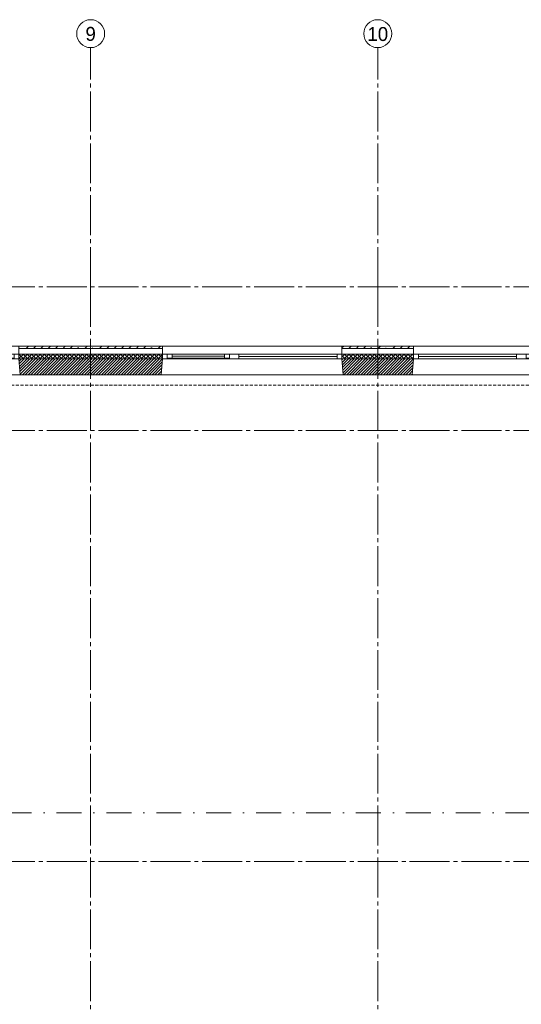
# Model space of a CAD drawing. Header units: millimetres. Extents: x -3350 to 1628655, y -3400 to 242269.
# Tile 31 of 73: x 31510 to 37800, y 25210 to 37550. Entities that reach past the tile are written whole.
import ezdxf
from ezdxf.enums import TextEntityAlignment as Align

# ---------------------------------------------------------------- set-up
doc = ezdxf.new("R2010")
doc.units = ezdxf.units.MM
doc.header["$MEASUREMENT"] = 0
for name, pattern in [('B0204', [650, 500, -50, 50, -50]), ('B0302', [625.500011, 313.000011, -156.25, 0, -156.25]), ('B0702', [58.685, 39.06, -19.625001])]:
    doc.linetypes.add(name, pattern=pattern)
for name, color, linetype in [('21 Buitenwanden', 7, 'Continuous'), ('21 Buitenwanden Doorsnede-arcering', 7, 'Continuous'), ('21 Buitenwanden Laagscheidingslijnen', 7, 'Continuous'), ('21 Buitenwanden Ramen', 7, 'Continuous'), ('23 Vloeren', 7, 'Continuous'), ('67 Radiatoren - lijn', 7, 'Continuous'), ('A Lijn doorsnede', 7, 'Continuous'), ('A Stramien', 7, 'Continuous')]:
    doc.layers.add(name, color=color, linetype=linetype)
pattern_1 = [(45, (0, 0), (-91.92388, 91.92388), []), (45, (-45.96, 45.96), (-91.92388, 91.92388), [97.5, -32.5, 0, -32.5])]
pattern_2 = [(225, (0, 0), (-26.516504, 26.516504), []), (315, (0, 0), (26.516504, 26.516504), [])]
pattern_3 = [(45, (0, 0), (-17.67767, 17.67767), [])]

# ---------------------------------------------------------------- blocks, each defined once
blk = doc.blocks.new('Slab_5_1', base_point=(200, 32200))
at = {"layer": '23 Vloeren', "color": 1, "linetype": 'Continuous', "lineweight": 0, "flags": 128}
blk.add_lwpolyline([(200, 32200), (200, 7400), (4520, 7400), (4520, 8150), (8080, 8150), (8080, 7400), (12400, 7400), (12400, 22360), (21800, 22360), (21800, 20900), (46600, 20900), (46600, 25220), (45850, 25220), (45850, 28780), (46600, 28780), (46600, 33100), (21800, 33100), (21800, 31640), (12400, 31640), (12400, 28550), (8780, 28550), (8780, 30202), (7150, 30202), (7150, 32200)], close=True, dxfattribs=at)
blk = doc.blocks.new('Rnx verticaal 23')
at = {"layer": '21 Buitenwanden Ramen', "color": 9, "linetype": 'Continuous', "lineweight": 0}
for p, q in [((-675, 100), (675, 100)), ((-675, 70), (-675, 0)), ((-555, 0), (555, 0)), ((615, -60), (-615, -60)), ((-692, -260), (675, -260))]:
    blk.add_line(p, q, dxfattribs=at)
at = {"layer": '21 Buitenwanden Ramen', "color": 2, "linetype": 'Continuous', "lineweight": 0}
blk.add_line((-675, 100), (-675, 70), dxfattribs=at)
at = {"layer": '21 Buitenwanden Ramen', "color": 1, "linetype": 'Continuous', "lineweight": 0}
for p, q in [((-675, 0), (-615, 0)), ((-675, 0), (-675, -60)), ((-675, 0), (-675, -60)), ((-615, 0), (-615, -50)), ((-615, 0), (-555, 0)), ((-615, -50), (-615, 0)), ((-555, 0), (-555, -50)), ((-555, 0), (555, 0)), ((555, -50), (555, 0)), ((555, 0), (615, 0)), ((615, -50), (615, 0)), ((615, 0), (675, 0)), ((615, 0), (615, -50)), ((-675, -60), (-692, -260)), ((-615, -60), (-675, -60)), ((-615, -50), (-615, -60)), ((-555, -50), (-615, -50)), ((-555, -25), (555, -25)), ((555, -50), (-555, -50)), ((615, -50), (555, -50)), ((615, -60), (615, -50)), ((675, -60), (615, -60))]:
    blk.add_line(p, q, dxfattribs=at)
blk = doc.blocks.new('Rnx verticaal 23_2')
at = {"layer": '21 Buitenwanden Ramen', "color": 9, "linetype": 'Continuous', "lineweight": 0}
for p, q in [((-675, 100), (675, 100)), ((675, 70), (675, 0)), ((-675, -260), (692, -260))]:
    blk.add_line(p, q, dxfattribs=at)
at = {"layer": '21 Buitenwanden Ramen', "color": 1, "linetype": 'Continuous', "lineweight": 0}
for p, q in [((-675, 0), (-615, 0)), ((-615, 0), (-615, -60)), ((-615, 0), (615, 0)), ((615, -60), (615, 0)), ((615, 0), (675, 0)), ((675, 0), (675, -60)), ((675, 0), (675, -60)), ((-615, -60), (-675, -60)), ((-615, -30), (615, -30)), ((615, -60), (-615, -60)), ((675, -60), (615, -60)), ((675, -60), (692, -260))]:
    blk.add_line(p, q, dxfattribs=at)
at = {"layer": '21 Buitenwanden Ramen', "color": 2, "linetype": 'Continuous', "lineweight": 0}
blk.add_line((675, 100), (675, 70), dxfattribs=at)
blk = doc.blocks.new('Rnx verticaal 23_4')
at = {"layer": '21 Buitenwanden Ramen', "color": 9, "linetype": 'Continuous', "lineweight": 0}
for p, q in [((-675, 100), (675, 100)), ((-675, 70), (-675, 0)), ((-615, 0), (615, 0)), ((-615, -30), (615, -30)), ((615, -60), (-615, -60)), ((-692, -260), (675, -260))]:
    blk.add_line(p, q, dxfattribs=at)
at = {"layer": '21 Buitenwanden Ramen', "color": 2, "linetype": 'Continuous', "lineweight": 0}
blk.add_line((-675, 100), (-675, 70), dxfattribs=at)
at = {"layer": '21 Buitenwanden Ramen', "color": 1, "linetype": 'Continuous', "lineweight": 0}
for p, q in [((-675, 0), (-615, 0)), ((-675, 0), (-675, -60)), ((-675, 0), (-675, -60)), ((-615, 0), (-615, -60)), ((615, -60), (615, 0)), ((615, 0), (675, 0)), ((-675, -60), (-692, -260)), ((-615, -60), (-675, -60)), ((675, -60), (615, -60))]:
    blk.add_line(p, q, dxfattribs=at)
blk = doc.blocks.new('Rnx verticaal 23_6')
at = {"layer": '21 Buitenwanden Ramen', "color": 9, "linetype": 'Continuous', "lineweight": 0}
for p, q in [((-450, 100), (450, 100)), ((450, 70), (450, 0)), ((-450, -260), (467, -260))]:
    blk.add_line(p, q, dxfattribs=at)
at = {"layer": '21 Buitenwanden Ramen', "color": 1, "linetype": 'Continuous', "lineweight": 0}
for p, q in [((-450, 0), (-390, 0)), ((-390, 0), (-390, -50)), ((-390, 0), (-330, 0)), ((-390, -50), (-390, 0)), ((-330, 0), (330, 0)), ((-330, 0), (-330, -50)), ((-330, 0), (330, 0)), ((330, -50), (330, 0)), ((330, 0), (390, 0)), ((390, -50), (390, 0)), ((390, 0), (450, 0)), ((390, 0), (390, -50)), ((450, 0), (450, -60)), ((450, 0), (450, -60)), ((-390, -60), (-450, -60)), ((-390, -50), (-390, -60)), ((-330, -50), (-390, -50)), ((390, -60), (-390, -60)), ((-330, -25), (330, -25)), ((330, -50), (-330, -50)), ((390, -50), (330, -50)), ((390, -60), (390, -50)), ((450, -60), (390, -60)), ((450, -60), (467, -260))]:
    blk.add_line(p, q, dxfattribs=at)
at = {"layer": '21 Buitenwanden Ramen', "color": 2, "linetype": 'Continuous', "lineweight": 0}
blk.add_line((450, 100), (450, 70), dxfattribs=at)
blk = doc.blocks.new('Rnx verticaal 23_5')
at = {"layer": '21 Buitenwanden Ramen', "color": 9, "linetype": 'Continuous', "lineweight": 0}
for p, q in [((-450, 100), (450, 100)), ((-450, 70), (-450, 0)), ((-330, 0), (330, 0)), ((390, -60), (-390, -60)), ((-467, -260), (450, -260))]:
    blk.add_line(p, q, dxfattribs=at)
at = {"layer": '21 Buitenwanden Ramen', "color": 2, "linetype": 'Continuous', "lineweight": 0}
blk.add_line((-450, 100), (-450, 70), dxfattribs=at)
at = {"layer": '21 Buitenwanden Ramen', "color": 1, "linetype": 'Continuous', "lineweight": 0}
for p, q in [((-450, 0), (-390, 0)), ((-450, 0), (-450, -60)), ((-450, 0), (-450, -60)), ((-390, 0), (-390, -50)), ((-390, 0), (-330, 0)), ((-390, -50), (-390, 0)), ((-330, 0), (-330, -50)), ((-330, 0), (330, 0)), ((330, -50), (330, 0)), ((330, 0), (390, 0)), ((390, -50), (390, 0)), ((390, 0), (450, 0)), ((390, 0), (390, -50)), ((-450, -60), (-467, -260)), ((-390, -60), (-450, -60)), ((-390, -50), (-390, -60)), ((-330, -50), (-390, -50)), ((-330, -25), (330, -25)), ((330, -50), (-330, -50)), ((390, -50), (330, -50)), ((390, -60), (390, -50)), ((450, -60), (390, -60))]:
    blk.add_line(p, q, dxfattribs=at)
blk = doc.blocks.new('Wall_9_1', base_point=(46800, 33300))
at = {"layer": '21 Buitenwanden Doorsnede-arcering', "linetype": 'Continuous', "lineweight": 0, "true_color": 0x000000}
h = blk.add_hatch(dxfattribs=at)
h.set_pattern_fill('160_Natuursteen_0001', color=18, style=0, pattern_type=2)
h.set_pattern_definition(pattern_1)
h.paths.add_polyline_path([(33300, 33460), (31500, 33460), (31500, 33430), (33300, 33430)])
h = blk.add_hatch(dxfattribs=at)
h.set_pattern_fill('160_Natuursteen_0001', color=18, style=0, pattern_type=2)
h.set_pattern_definition(pattern_1)
h.paths.add_polyline_path([(36450, 33460), (35550, 33460), (35550, 33430), (36450, 33430)])
h = blk.add_hatch(dxfattribs=at)
h.set_pattern_fill('415_Isolatie_ruit_0001', color=18, style=0, pattern_type=2)
h.set_pattern_definition(pattern_2)
h.paths.add_polyline_path([(33300, 33360), (31500, 33360), (31500, 33300), (33300, 33300)])
h = blk.add_hatch(dxfattribs=at)
h.set_pattern_fill('415_Isolatie_ruit_0001', color=18, style=0, pattern_type=2)
h.set_pattern_definition(pattern_2)
h.paths.add_polyline_path([(36450, 33360), (35550, 33360), (35550, 33300), (36450, 33300)])
h = blk.add_hatch(dxfattribs=at)
h.set_pattern_fill('220_Gewapend_beton___pre_2B', color=18, style=0, pattern_type=2)
h.set_pattern_definition(pattern_3)
h.paths.add_polyline_path([(31500, 33300), (31517, 33100), (33283, 33100), (33300, 33300)])
h = blk.add_hatch(dxfattribs=at)
h.set_pattern_fill('220_Gewapend_beton___pre_2B', color=18, style=0, pattern_type=2)
h.set_pattern_definition(pattern_3)
h.paths.add_polyline_path([(36450, 33300), (35550, 33300), (35567, 33100), (36433, 33100)])
at = {"layer": '21 Buitenwanden', "color": 2, "linetype": 'Continuous', "lineweight": 0}
for p, q in [((33300, 33460), (33300, 33430)), ((35550, 33460), (35550, 33430)), ((36450, 33460), (36450, 33430))]:
    blk.add_line(p, q, dxfattribs=at)
at = {"layer": '21 Buitenwanden', "color": 9, "linetype": 'Continuous', "lineweight": 0}
for p, q in [((33300, 33430), (33300, 33360)), ((35550, 33430), (35550, 33360)), ((36450, 33430), (36450, 33360))]:
    blk.add_line(p, q, dxfattribs=at)
at = {"layer": '21 Buitenwanden', "color": 1, "linetype": 'Continuous', "lineweight": 0}
for p, q in [((33300, 33360), (33300, 33300)), ((35550, 33360), (35550, 33300)), ((36450, 33360), (36450, 33300)), ((31500, 33300), (31517, 33100)), ((33300, 33300), (33283, 33100)), ((35550, 33300), (35567, 33100)), ((36450, 33300), (36433, 33100))]:
    blk.add_line(p, q, dxfattribs=at)
at = {"layer": '21 Buitenwanden', "color": 2, "linetype": 'Continuous', "lineweight": 0, "flags": 128}
for points in [[(33300, 33460), (31500, 33460)], [(36450, 33460), (35550, 33460)]]:
    blk.add_lwpolyline(points, dxfattribs=at)
at = {"layer": '21 Buitenwanden', "color": 1, "linetype": 'Continuous', "lineweight": 0, "flags": 128}
for points in [[(31517, 33100), (33283, 33100)], [(35567, 33100), (36433, 33100)]]:
    blk.add_lwpolyline(points, dxfattribs=at)
at = {"layer": '21 Buitenwanden Laagscheidingslijnen', "color": 2, "linetype": 'Continuous', "lineweight": 0}
for p, q in [((33300, 33430), (31500, 33430)), ((36450, 33430), (35550, 33430))]:
    blk.add_line(p, q, dxfattribs=at)
at = {"layer": '21 Buitenwanden Laagscheidingslijnen', "color": 1, "linetype": 'Continuous', "lineweight": 0}
for p, q in [((33300, 33360), (31500, 33360)), ((36450, 33360), (35550, 33360)), ((33300, 33300), (31500, 33300)), ((36450, 33300), (35550, 33300))]:
    blk.add_line(p, q, dxfattribs=at)
at = {"layer": '21 Buitenwanden Ramen', "color": 1, "linetype": 'Continuous', "lineweight": 0, "xscale": -1, "zscale": 1000}
for name, p in [('Rnx verticaal 23_5', (31050, 33360)), ('Rnx verticaal 23_6', (33750, 33360)), ('Rnx verticaal 23_4', (34875, 33360)), ('Rnx verticaal 23_2', (37125, 33360)), ('Rnx verticaal 23', (38475, 33360))]:
    blk.add_blockref(name, p, dxfattribs=at)
blk = doc.blocks.new('Standard grid marker')
at = {"layer": 'A Stramien', "color": 9, "linetype": 'B0204', "lineweight": 0}
blk.add_line((3000, 0), (67800, 0), dxfattribs=at)
at = {"layer": 'A Stramien', "color": 2, "lineweight": 0}
for tag, p in [('AC_MarkerText_1_0', (-175, -5)), ('AC_MarkerText_1_1', (70975, -5))]:
    blk.add_attdef(tag, text='', height=175, dxfattribs=at).set_placement(p, align=Align.MIDDLE_CENTER)
blk = doc.blocks.new('Standard grid marker_2')
at = {"layer": 'A Stramien', "color": 9, "linetype": 'B0204', "lineweight": 0}
for q in [(0, 0), (37200, 0)]:
    blk.add_line((3000, 0), q, dxfattribs=at)
at = {"layer": 'A Stramien', "color": 2, "linetype": 'Continuous', "lineweight": 0, "flags": 128}
blk.add_lwpolyline([(0, 0, 1), (-350, 0, 1)], format="xyb", close=True, dxfattribs=at)
at = {"layer": 'A Stramien', "color": 9, "linetype": 'B0204', "lineweight": 0}
blk.add_point((3000, 0), dxfattribs=at)
blk.add_point((3000, 0), dxfattribs=at)
at = {"layer": 'A Stramien', "color": 2, "lineweight": 0}
for tag, p in [('AC_MarkerText_1_0', (-175, -5)), ('AC_MarkerText_1_1', (40375, -5))]:
    blk.add_attdef(tag, text='', height=175, rotation=90, dxfattribs=at).set_placement(p, align=Align.MIDDLE_CENTER)
blk = doc.blocks.new('Cutting Plane_3_1', base_point=(-1334, 27610))
at = {"layer": 'A Lijn doorsnede', "color": 9, "linetype": 'B0302', "lineweight": 0}
blk.add_line((-1184, 27610), (65907, 27610), dxfattribs=at)

msp = doc.modelspace()

# ---------------------------------------------------------------- linework, layer by layer
at = {"layer": '67 Radiatoren - lijn', "color": 9, "linetype": 'B0702', "lineweight": 0}
msp.add_lwpolyline([(27000, 32970), (46470, 32970), (46470, 28750)], dxfattribs=at)

# ---------------------------------------------------------------- block references
at = {"layer": '21 Buitenwanden', "color": 1, "lineweight": 0}
msp.add_blockref('Wall_9_1', (46800, 33300), dxfattribs=at)
at = {"layer": '23 Vloeren', "color": 1, "linetype": 'Continuous', "lineweight": 0}
msp.add_blockref('Slab_5_1', (200, 32200), dxfattribs=at)
at = {"layer": 'A Lijn doorsnede', "color": 9, "lineweight": 0}
msp.add_blockref('Cutting Plane_3_1', (-1334.4, 27610), dxfattribs=at)
at = {"layer": 'A Stramien', "color": 1, "linetype": 'Continuous', "lineweight": 0}
ref = msp.add_blockref('Standard grid marker_2', (32400, 37200), dxfattribs=dict(at, zscale=1000, rotation=270))
ref.add_attrib('AC_MarkerText_1', '9', dxfattribs={"color": 2, "lineweight": 0, "height": 175, "rotation": 360}).set_placement((32400, 37372.2), align=Align.MIDDLE_CENTER)
ref = msp.add_blockref('Standard grid marker_2', (36000, 37200), dxfattribs=dict(at, zscale=1000, rotation=270))
ref.add_attrib('AC_MarkerText_1', '10', dxfattribs={"color": 2, "lineweight": 0, "height": 175, "rotation": 360}).set_placement((36000, 37370.5), align=Align.MIDDLE_CENTER)
at = {"layer": 'A Stramien', "color": 1, "linetype": 'Continuous', "lineweight": 0, "zscale": 1000}
for p in [(-3000, 34200), (-3000, 33300), (-3000, 32400), (-3000, 27000)]:
    msp.add_blockref('Standard grid marker', p, dxfattribs=at)

doc.saveas('drawing.dxf')
